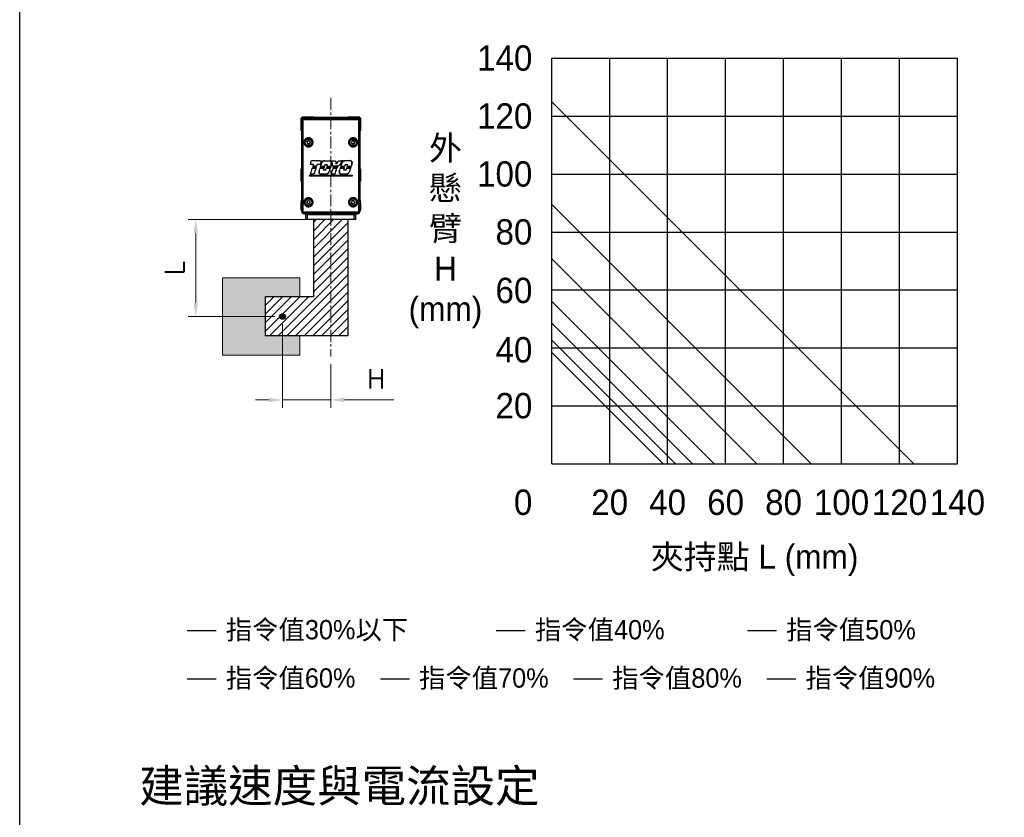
# Model space of a CAD drawing. Header units: inches. Extents: x 0 to 5655, y -2263 to 1330.
# Tile 38 of 239: x 2116 to 2626, y 391 to 804. Entities that reach past the tile are written whole.
import ezdxf

# ---------------------------------------------------------------- set-up
doc = ezdxf.new("R2010")
doc.units = ezdxf.units.IN
doc.header["$MEASUREMENT"] = 0
doc.linetypes.add('CENTER', pattern=[2, 1.25, -0.25, 0.25, -0.25])
doc.linetypes.add('SLD-實線', pattern=[0])
doc.layers.add('5', color=7, linetype='Continuous')
doc.layers.add('AM_7', color=4, linetype='CENTER', lineweight=15)
doc.layers.add('AM_8', color=1, linetype='Continuous', lineweight=15)
doc.styles.get("Standard").update_dxf_attribs({"font": 'arial.ttf'})
doc.styles.add('尺寸標註', font='romans.shx', dxfattribs={"bigfont": 'CHINESET.SHX'})
doc.dimstyles.new('CNS4~1$0', dxfattribs={"dimtxt": 10, "dimasz": 7, "dimexe": 4, "dimexo": 4, "dimgap": 6, "dimtad": 1, "dimtoh": 1, "dimdsep": 46, "dimtxsty": '尺寸標註', "dimcen": 0, "dimclrd": 2, "dimclre": 2, "dimclrt": 3, "dimadec": 0, "dimazin": 2, "dimtp": 0.1, "dimtm": 0.1, "dimtfac": 0.71, "dimtmove": 0, "dimatfit": 0, "dimfxl": 0, "dimlwd": 13, "dimlwe": 13, "dimarcsym": 0})

# ---------------------------------------------------------------- blocks, each defined once
blk = doc.blocks.new('*D626')
at = {"color": 2, "lineweight": 13}
for p, q in [((2251.96, 646.58), (2251.96, 603.38)), ((2276.96, 625.82), (2276.96, 603.38)), ((2244.96, 607.38), (2237.96, 607.38)), ((2251.96, 607.38), (2276.96, 607.38)), ((2283.96, 607.38), (2309.63, 607.38))]:
    blk.add_line(p, q, dxfattribs=at)
at = {"color": 2}
for points in [[(2244.96, 608.54), (2244.96, 606.21), (2251.96, 607.38)], [(2283.96, 608.54), (2283.96, 606.21), (2276.96, 607.38)]]:
    blk.add_solid(points, dxfattribs=at)
at = {"layer": 'Defpoints', "color": 0}
for p in [(2251.96, 650.58), (2276.96, 629.82), (2276.96, 607.38)]:
    blk.add_point(p, dxfattribs=at)
at = {"color": 3, "insert": (2300.29, 618.38), "char_height": 10, "attachment_point": 5, "style": '尺寸標註'}
blk.add_mtext('H', dxfattribs=at)
blk = doc.blocks.new('*D627')
at = {"color": 2, "lineweight": 13}
for p, q in [((2263.96, 700.75), (2203.05, 700.75)), ((2207.05, 693.75), (2207.05, 657.58)), ((2247.96, 650.58), (2203.05, 650.58))]:
    blk.add_line(p, q, dxfattribs=at)
at = {"color": 2}
for points in [[(2205.88, 693.75), (2208.22, 693.75), (2207.05, 700.75)], [(2205.88, 657.58), (2208.22, 657.58), (2207.05, 650.58)]]:
    blk.add_solid(points, dxfattribs=at)
at = {"layer": 'Defpoints', "color": 0}
for p in [(2267.96, 700.75), (2207.05, 650.58), (2251.96, 650.58)]:
    blk.add_point(p, dxfattribs=at)
at = {"color": 3, "insert": (2196.05, 675.72), "char_height": 10, "attachment_point": 5, "rotation": 90, "style": '尺寸標註'}
blk.add_mtext('L', dxfattribs=at)
blk = doc.blocks.new('CHS2B-S20_側')
at = {"color": 7, "linetype": 'SLD-實線', "lineweight": 25}
for p, q in [((-14.8, 1.21), (-15.5, 0.51)), ((-15.5, 0.51), (-15.5, -5.49)), ((-14.95, 0.16), (-14.45, 0.66)), ((-14.83, 0.04), (-14.95, 0.16)), ((-14.95, -47.29), (-14.95, 0.16)), ((-14.83, -47.17), (-14.83, 0.04)), ((-8.8, 1.21), (-14.8, 1.21)), ((-14.49, 0.04), (-14.49, -47.17)), ((-14.45, 0.66), (14.45, 0.66)), ((-14.45, 0.66), (-14.33, 0.54)), ((-8.5, 0.91), (-8.8, 1.21)), ((8.5, 0.91), (-8.5, 0.91)), ((8.8, 1.21), (8.5, 0.91)), ((14.8, 1.21), (8.8, 1.21)), ((14.33, 0.54), (14.45, 0.66)), ((14.45, 0.66), (14.95, 0.16)), ((14.49, -47.17), (14.49, 0.04)), ((15.5, 0.51), (14.8, 1.21)), ((14.95, 0.16), (14.83, 0.04)), ((14.83, 0.04), (14.83, -47.17)), ((14.95, 0.16), (14.95, -47.29)), ((15.5, -5.49), (15.5, 0.51)), ((-15.5, -5.49), (-15.2, -5.79)), ((-15.2, -5.79), (-15.2, -25.44)), ((15.2, -5.79), (15.5, -5.49)), ((15.2, -25.44), (15.2, -5.79)), ((-12.38, -11.74), (-11.89, -11)), ((-12.38, -11.74), (-11.98, -12.52)), ((-11.98, -12.52), (-11.11, -12.57)), ((-11.02, -11.06), (-11.89, -11)), ((-10.62, -11.84), (-11.11, -12.57)), ((-11.02, -11.06), (-10.62, -11.84)), ((10.98, -11.08), (10.63, -11.88)), ((11.15, -12.59), (10.63, -11.88)), ((11.85, -10.99), (10.98, -11.08)), ((12.02, -12.5), (11.15, -12.59)), ((11.85, -10.99), (12.37, -11.69)), ((12.02, -12.5), (12.37, -11.69)), ((-15.2, -25.44), (-15.5, -25.74)), ((-10.58, -23.22), (-10.58, -23.22)), ((-9.95, -21.26), (-9.94, -21.27)), ((-9.52, -25.07), (-9.52, -25.07)), ((-9.41, -24.78), (-9.4, -24.78)), ((-9.29, -24.42), (-9.29, -24.43)), ((-9.19, -24.16), (-9.18, -24.15)), ((-8.88, -23.22), (-8.88, -23.21)), ((-7.75, -25.08), (-7.75, -25.08)), ((-7.64, -24.78), (-7.64, -24.77)), ((-7.52, -24.43), (-7.53, -24.43)), ((-7.41, -24.15), (-7.42, -24.15)), ((-7.11, -23.21), (-7.12, -23.21)), ((-5.55, -25.21), (-5.55, -25.22)), ((-5.45, -24.9), (-5.45, -24.9)), ((-5.42, -23.21), (-5.43, -23.2)), ((-5.34, -24.56), (-5.34, -24.57)), ((-5.27, -24.28), (-5.27, -24.27)), ((-4.8, -21.28), (-4.8, -21.28)), ((-4.66, -22.39), (-4.66, -22.39)), ((-3.66, -25.22), (-3.67, -25.22)), ((-3.56, -24.9), (-3.56, -24.9)), ((-3.45, -24.57), (-3.46, -24.57)), ((-3.36, -24.27), (-3.36, -24.27)), ((-3.29, -21.28), (-3.29, -21.28)), ((-3.08, -23.42), (-3.09, -23.42)), ((-2.26, -25.22), (-2.26, -25.22)), ((-2.13, -24.9), (-2.13, -24.9)), ((-2.02, -24.57), (-2.02, -24.57)), ((-1.95, -24.27), (-1.95, -24.27)), ((-1.68, -23.42), (-1.67, -23.42)), ((-0.43, -21.28), (-0.43, -21.29)), ((-0.38, -25.22), (-0.38, -25.22)), ((-0.25, -24.9), (-0.25, -24.89)), ((-0.14, -24.57), (-0.15, -24.57)), ((-0.05, -24.27), (-0.05, -24.27)), ((0.29, -23.21), (0.45, -22.38)), ((0.45, -22.38), (0.29, -23.21)), ((0.29, -23.21), (0.29, -23.21)), ((0.45, -22.38), (0.45, -22.38)), ((0.53, -21.28), (0.53, -21.29)), ((1.06, -24.14), (1.06, -24.14)), ((1.12, -24.44), (1.12, -24.44)), ((1.18, -24.77), (1.19, -24.76)), ((1.26, -25.09), (1.27, -25.09)), ((2.47, -21.28), (2.46, -21.28)), ((2.75, -23.13), (2.75, -23.14)), ((3.01, -25.09), (3.01, -25.09)), ((3.35, -24.77), (3.35, -24.77)), ((3.62, -24.44), (3.61, -24.44)), ((3.86, -24.14), (3.85, -24.14)), ((4.2, -21.28), (4.2, -21.28)), ((4.93, -25.21), (4.94, -25.22)), ((5.04, -24.9), (5.04, -24.9)), ((5.14, -24.56), (5.15, -24.57)), ((5.21, -24.28), (5.22, -24.27)), ((5.82, -22.39), (5.82, -22.39)), ((6.23, -21.27), (6.23, -21.28)), ((6.83, -25.21), (6.82, -25.21)), ((6.93, -24.91), (6.93, -24.9)), ((7.04, -24.56), (7.04, -24.56)), ((7.13, -24.28), (7.13, -24.28)), ((7.19, -21.27), (7.19, -21.28)), ((7.41, -23.43), (7.4, -23.43)), ((8.22, -25.21), (8.22, -25.21)), ((8.34, -24.91), (8.34, -24.91)), ((8.45, -24.56), (8.45, -24.56)), ((8.52, -24.28), (8.52, -24.28)), ((8.79, -23.44), (8.79, -23.43)), ((10.05, -21.26), (10.05, -21.27)), ((10.13, -25.2), (10.13, -25.2)), ((10.25, -24.92), (10.25, -24.91)), ((10.37, -24.55), (10.37, -24.55)), ((10.45, -24.29), (10.45, -24.29)), ((10.96, -22.39), (10.8, -23.22)), ((10.8, -23.22), (10.95, -22.39)), ((10.8, -23.22), (10.8, -23.22)), ((10.96, -22.39), (10.95, -22.39)), ((15.5, -25.74), (15.2, -25.44)), ((-15.5, -25.74), (-15.5, -31.74)), ((-10.98, -28.77), (-10.98, -28.77)), ((-10.98, -28.77), (-10.98, -29.3)), ((-10.98, -29.3), (-10.98, -28.77)), ((-10.98, -29.3), (-10.98, -29.3)), ((-10.54, -28.23), (-10.53, -28.23)), ((-8.75, -28.22), (-8.76, -28.22)), ((-5.99, -26.57), (-6.06, -27.2)), ((-6.06, -27.2), (-5.99, -26.57)), ((-6.06, -27.2), (-6.06, -27.2)), ((-5.99, -26.57), (-5.99, -26.57)), ((-5.12, -28.26), (-5.12, -28.26)), ((-3.94, -26.06), (-3.94, -26.06)), ((-2.53, -26.06), (-2.53, -26.06)), ((-2.26, -28.26), (-2.26, -28.26)), ((-1.02, -27.21), (-1.02, -27.21)), ((0.26, -28.21), (0.27, -28.2)), ((2.01, -28.21), (2, -28.2)), ((4.5, -26.57), (4.43, -27.21)), ((4.43, -27.2), (4.5, -26.57)), ((4.43, -27.2), (4.43, -27.21)), ((4.5, -26.57), (4.5, -26.57)), ((5.37, -28.26), (5.37, -28.26)), ((6.56, -26.05), (6.55, -26.06)), ((7.94, -26.05), (7.95, -26.05)), ((8.23, -28.27), (8.22, -28.27)), ((9.48, -27.21), (9.48, -27.21)), ((10.98, -28.77), (10.98, -28.77)), ((10.98, -29.3), (10.98, -28.77)), ((10.98, -28.77), (10.98, -29.3)), ((10.98, -29.3), (10.98, -29.3)), ((15.5, -31.74), (15.5, -25.74)), ((-15.5, -31.74), (-15.2, -32.04)), ((-15.2, -32.04), (-15.2, -41.49)), ((15.2, -32.04), (15.5, -31.74)), ((15.2, -41.49), (15.2, -32.04)), ((-15.2, -42.89), (-15.4, -42.89)), ((-15.4, -45.4), (-15.4, -42.89)), ((-15.4, -46.69), (-15.4, -45.4)), ((-15.2, -41.49), (-14.95, -41.74)), ((-15.2, -41.79), (-14.95, -41.79)), ((-15.2, -43.29), (-15.2, -41.79)), ((-15.2, -47.29), (-15.2, -43.29)), ((-15.01, -41.68), (-15.01, -41.79)), ((-12.35, -42.56), (-11.72, -41.94)), ((-12.12, -43.4), (-12.35, -42.56)), ((-12.12, -43.4), (-11.28, -43.64)), ((-10.88, -42.17), (-11.72, -41.94)), ((-10.65, -43.02), (-11.28, -43.64)), ((-10.65, -43.02), (-10.88, -42.17)), ((10.62, -42.82), (11.04, -42.04)), ((11.09, -43.56), (10.62, -42.82)), ((11.91, -42.01), (11.04, -42.04)), ((11.09, -43.56), (11.96, -43.53)), ((12.38, -42.76), (11.91, -42.01)), ((12.38, -42.76), (11.96, -43.53)), ((14.95, -41.74), (15.2, -41.49)), ((14.95, -41.79), (15.2, -41.79)), ((15.01, -41.79), (15.01, -41.68)), ((15.2, -41.79), (15.2, -43.29)), ((15.4, -42.89), (15.2, -42.89)), ((15.2, -43.29), (15.2, -47.29)), ((15.4, -42.89), (15.4, -42.96)), ((15.4, -42.96), (15.4, -46.69)), ((-15.4, -46.69), (-15.2, -46.69)), ((-14.95, -47.29), (-14.83, -47.17)), ((-14.83, -47.17), (-14.49, -47.17)), ((-13.57, -48.41), (-13.7, -48.54)), ((13.7, -48.54), (-13.7, -48.54)), ((-13.7, -48.79), (13.7, -48.79)), ((-13, -51.79), (-13, -49.29)), ((-12, -49.29), (-13, -49.29)), ((-12, -51.79), (-12, -49.29)), ((12, -49.29), (-12, -49.29)), ((-11, -48.79), (-11, -49.29)), ((-6.05, -49.29), (-6.05, -48.79)), ((6.05, -48.79), (6.05, -49.29)), ((11, -48.79), (11, -49.29)), ((12, -51.79), (12, -49.29)), ((13, -49.29), (12, -49.29)), ((13, -51.79), (13, -49.29)), ((13.7, -48.54), (13.57, -48.41)), ((14.49, -47.17), (14.83, -47.17)), ((14.83, -47.17), (14.95, -47.29)), ((15.2, -46.69), (15.4, -46.69)), ((-12, -51.79), (-13, -51.79)), ((12, -51.79), (-12, -51.79)), ((13, -51.79), (12, -51.79))]:
    blk.add_line(p, q, dxfattribs=at)
at = {"color": 8, "linetype": 'SLD-實線', "lineweight": 25}
for p, q in [((-14.95, -43.29), (-15.2, -43.29)), ((15.2, -43.29), (14.95, -43.29)), ((-14.95, -47.29), (-15.2, -47.29)), ((-13.7, -48.54), (-13.7, -48.79)), ((13.7, -48.54), (13.7, -48.79)), ((14.95, -47.29), (15.2, -47.29))]:
    blk.add_line(p, q, dxfattribs=at)
at = {"color": 7, "linetype": 'SLD-實線', "lineweight": 25}
for centre, radius in [((-11.5, -11.79), 2.1), ((-11.5, -11.79), 1.9), ((-11.5, -11.79), 1.7), ((11.5, -11.79), 2.1), ((11.5, -11.79), 1.9), ((11.5, -11.79), 1.7), ((-11.5, -42.79), 2.1), ((11.5, -42.79), 2.1), ((-11.5, -42.79), 1.9), ((-11.5, -42.79), 1.7), ((11.5, -42.79), 1.9), ((11.5, -42.79), 1.7)]:
    blk.add_circle(centre, radius, dxfattribs=at)
for centre, radius, start, end in [((-11.5, -11.79), 0.76, 146.6203, 206.6203), ((-11.5, -11.79), 0.76, 206.6203, 266.6203), ((-11.5, -11.79), 0.76, 86.6203, 146.6203), ((-11.5, -11.79), 0.76, 266.6203, 326.6203), ((-11.5, -11.79), 0.76, 26.6203, 86.6203), ((-11.5, -11.79), 0.76, 326.6203, 26.6203), ((11.5, -11.79), 0.76, 156.1813, 216.1813), ((11.5, -11.79), 0.76, 96.1813, 156.1813), ((11.5, -11.79), 0.76, 216.1813, 276.1813), ((11.5, -11.79), 0.76, 36.1813, 96.1813), ((11.5, -11.79), 0.76, 276.1813, 336.1813), ((11.5, -11.79), 0.76, 336.1813, 36.1813), ((-11.5, -42.79), 0.76, 134.591, 194.591), ((-11.5, -42.79), 0.76, 194.591, 254.591), ((-11.5, -42.79), 0.76, 74.591, 134.591), ((-11.5, -42.79), 0.76, 254.591, 314.591), ((-11.5, -42.79), 0.76, 14.591, 74.591), ((-11.5, -42.79), 0.76, 314.591, 14.591), ((11.5, -42.79), 0.76, 151.8922, 211.8922), ((11.5, -42.79), 0.76, 91.8922, 151.8922), ((11.5, -42.79), 0.76, 211.8922, 271.8922), ((11.5, -42.79), 0.76, 31.8922, 91.8922), ((11.5, -42.79), 0.76, 271.8922, 331.8922), ((11.5, -42.79), 0.76, 331.8922, 31.8922), ((-13.7, -47.29), 1.5, 180, 270), ((-13.18, -48.02), 0.558, 168.7955, 224.6077), ((13.18, -48.02), 0.558, 315.3923, 11.2045), ((13.7, -47.29), 1.5, 270, 0)]:
    blk.add_arc(centre, radius, start, end, dxfattribs=at)
for centre, major_axis, ratio, start_param, end_param in [((-14.33, 0.54), (0.5, 0.5), 0.017452, 3.14159, 4.018609), ((0, 0.79), (45.75, 0), 0.017264, 4.390177, 5.034601), ((0, 1.29), (45.25, 0), 0.017455, 4.390184, 5.034597), ((14.33, 0.54), (-0.5, 0.5), 0.017447, 2.264531, 3.141601), ((0, 11.93), (45.74, 141.07), 0.005384, 4.462316, 4.476645), ((0, 11.93), (45.94, 141.69), 0.005384, 4.463462, 4.477672), ((0, -24), (45.95, 0), 0.017455, 1.765256, 1.803121), ((0, -24), (45.75, 0), 0.017455, 1.766226, 1.804267), ((0, 7.07), (45.74, 142.23), 0.005344, 4.463338, 4.486195), ((0, 7.07), (45.94, 142.85), 0.005344, 4.464479, 4.487179), ((0, -20.48), (45.75, 0), 0.017455, 4.493247, 4.607284), ((0, -20.48), (45.95, 0), 0.017455, 4.494274, 4.607638), ((0, -24.29), (45.75, 0), 0.017455, 4.50281, 4.542254), ((0, -24.29), (45.95, 0), 0.017455, 4.503794, 4.542895), ((0, 6.73), (45.74, 140.96), 0.005388, 4.488687, 4.49132), ((0, -25.57), (45.75, 0), 0.017455, 1.738496, 1.777897), ((0, 6.73), (45.94, 141.58), 0.005388, 4.489711, 4.49228), ((0, -25.57), (45.95, 0), 0.017455, 1.737816, 1.776873), ((0, -23.64), (45.75, 0), 0.017455, 4.507921, 4.547201), ((0, -23.64), (45.95, 0), 0.017455, 4.508881, 4.54782), ((0, 6.96), (45.74, 142.23), 0.005344, 4.493591, 4.500344), ((0, -24.94), (45.75, 0), 0.017455, 1.733558, 1.772979), ((0, 6.96), (45.94, 142.85), 0.005344, 4.494592, 4.501314), ((0, -24.94), (45.95, 0), 0.017455, 1.7329, 1.771978), ((0, -3.57), (45.94, 142.85), 0.005344, 1.723675, 1.745938), ((0, -3.57), (45.74, 142.23), 0.005344, 1.724316, 1.746729), ((0, -3.8), (45.74, 140.96), 0.005388, 1.719383, 1.721895), ((0, -3.8), (45.94, 141.58), 0.005388, 1.718764, 1.721214), ((0, -3.68), (45.94, 142.85), 0.005344, 1.709655, 1.716284), ((0, -3.68), (45.74, 142.23), 0.005344, 1.710283, 1.716942), ((0, -24), (45.95, 0), 0.017455, 1.689181, 1.72627), ((0, -24), (45.75, 0), 0.017455, 1.689645, 1.726898), ((0, -5.37), (45.74, 142.23), 0.005344, 4.564485, 4.57414), ((0, -5.37), (45.94, 142.85), 0.005344, 4.565135, 4.574729), ((0, -24.42), (45.75, 0), 0.017455, 4.590756, 4.632225), ((0, -24.42), (45.95, 0), 0.017455, 4.591344, 4.63247), ((0, -5.55), (45.74, 140.96), 0.005388, 4.576376, 4.578805), ((0, -5.55), (45.94, 141.58), 0.005388, 4.577004, 4.579373), ((0, -25.7), (45.95, 0), 0.017455, 1.648427, 1.68958), ((0, -25.7), (45.75, 0), 0.017455, 1.648712, 1.690208), ((0, -9.05), (45.94, 141.69), 0.005384, 1.658945, 1.672579), ((0, -9.05), (45.74, 141.07), 0.005384, 1.659299, 1.673043), ((0, -23.77), (45.75, 0), 0.017455, 4.595406, 4.636839), ((0, -23.77), (45.95, 0), 0.017455, 4.595974, 4.637063), ((0, -5.3), (45.94, 142.85), 0.005344, 4.580925, 4.594213), ((0, -5.3), (45.74, 142.23), 0.005344, 4.580314, 4.593694), ((0, -25.07), (45.95, 0), 0.017455, 1.643977, 1.685645), ((0, -25.07), (45.75, 0), 0.017455, 1.644242, 1.686256), ((0, -16.51), (45.94, 141.58), 0.005388, 1.634114, 1.64006), ((0, -16.51), (45.74, 140.96), 0.005388, 1.634359, 1.640331), ((0, -16.51), (45.74, 140.96), 0.005388, 1.629745, 1.63211), ((0, -16.51), (45.94, 141.58), 0.005388, 1.629521, 1.631826), ((0, -16.44), (45.94, 142.85), 0.005344, 1.621413, 1.627362), ((0, -16.44), (45.74, 142.23), 0.005344, 1.621652, 1.627626), ((0, -20.48), (45.95, 0), 0.017455, 4.64074, 4.703005), ((0, -20.48), (45.75, 0), 0.017455, 4.640421, 4.702966), ((0, -24.22), (45.95, 0), 0.017455, 1.607208, 1.638028), ((0, -24.22), (45.75, 0), 0.017455, 1.607472, 1.638267), ((0, -15.68), (45.94, 141.58), 0.005388, 4.640713, 4.646662), ((0, -15.68), (45.74, 140.96), 0.005388, 4.640416, 4.646392), ((0, -24.42), (45.95, 0), 0.017455, 4.663264, 4.704039), ((0, -24.42), (45.75, 0), 0.017455, 4.662993, 4.704107), ((0, -15.75), (45.94, 141.58), 0.005388, 4.649523, 4.651807), ((0, -15.75), (45.74, 140.96), 0.005388, 4.649215, 4.651559), ((0, -25.7), (45.95, 0), 0.017455, 1.576275, 1.617061), ((0, -25.7), (45.75, 0), 0.017455, 1.576244, 1.617369), ((0, -23.77), (45.75, 0), 0.017455, 4.66816, 4.709269), ((0, -23.77), (45.95, 0), 0.017455, 4.668408, 4.709178), ((0, -15.6), (45.94, 142.85), 0.005344, 4.653413, 4.659362), ((0, -15.6), (45.74, 142.23), 0.005344, 4.653122, 4.659098), ((0, -25.07), (45.95, 0), 0.017455, 1.571834, 1.613157), ((0, -25.07), (45.75, 0), 0.017455, 1.571783, 1.613448), ((0, -26.65), (45.94, 142.85), 0.005344, 1.562531, 1.576424), ((0, -26.65), (45.74, 142.23), 0.005344, 1.562463, 1.57645), ((0, -26.72), (45.94, 141.58), 0.005388, 1.557406, 1.559674), ((0, -26.72), (45.74, 140.96), 0.005388, 1.557315, 1.559643), ((0, -26.74), (45.94, 142.85), 0.005344, 1.547839, 1.555218), ((0, -26.74), (45.74, 142.23), 0.005344, 1.547738, 1.555167), ((0, -26.41), (45.74, 142.23), 0.005344, 4.70149, 4.723424), ((0, -26.41), (45.94, 142.85), 0.005344, 4.70157, 4.723359), ((0, -22.8), (-45.74, 244.77), 0.003206, 4.706339, 4.718013), ((0, -20.48), (45.95, 0), 0.017455, 4.723963, 4.766029), ((0, -20.48), (45.75, 0), 0.017455, 4.723922, 4.766329), ((0, -22.8), (-45.94, 245.84), 0.003206, 4.706376, 4.717971), ((0, -24.94), (45.95, 0), 0.017455, 1.486829, 1.547627), ((0, -24.94), (45.75, 0), 0.017455, 1.486425, 1.54759), ((0, -23.64), (45.75, 0), 0.017455, 4.736765, 4.791624), ((0, -23.64), (45.95, 0), 0.017455, 4.736752, 4.791116), ((0, -22.98), (-45.74, 222.25), 0.003519, 4.703629, 4.705108), ((0, -22.98), (-45.94, 223.22), 0.003519, 4.70368, 4.705121), ((0, -25.57), (45.75, 0), 0.017455, 1.497579, 1.544941), ((0, -25.57), (45.95, 0), 0.017455, 1.497934, 1.544992), ((0, -24.29), (45.75, 0), 0.017455, 4.740039, 4.778249), ((0, -24.29), (45.95, 0), 0.017455, 4.739974, 4.777857), ((0, -37.05), (45.94, 142.85), 0.005344, 1.488713, 1.510576), ((0, -37.05), (45.74, 142.23), 0.005344, 1.488321, 1.510329), ((0, 0.19), (-45.94, 301.51), 0.002629, 1.64169, 1.647863), ((0, 0.19), (-45.74, 300.2), 0.002629, 1.641991, 1.648173), ((0, -25.35), (45.95, 58.77), 0.01075, 4.75845, 4.79011), ((0, -25.35), (45.75, 58.52), 0.01075, 4.758761, 4.790474), ((0, -30.09), (45.95, 55.81), 0.011094, 1.478595, 1.484459), ((0, -30.09), (45.75, 55.56), 0.011094, 1.478086, 1.484104), ((0, -30.05), (45.95, 55.56), 0.011124, 1.421435, 1.473379), ((0, -30.05), (45.75, 55.32), 0.011124, 1.420671, 1.472975), ((0, -20.48), (45.75, 0), 0.017455, 4.804225, 4.849063), ((0, -20.48), (45.95, 0), 0.017455, 4.803861, 4.848299), ((0, -37.96), (45.74, 142.23), 0.005344, 4.794251, 4.803836), ((0, -37.96), (45.94, 142.85), 0.005344, 4.793895, 4.80342), ((0, -24.42), (45.75, 0), 0.017455, 4.820451, 4.862229), ((0, -24.42), (45.95, 0), 0.017455, 4.820035, 4.861465), ((0, -37.84), (45.74, 140.96), 0.005388, 4.806074, 4.808483), ((0, -37.84), (45.94, 141.58), 0.005388, 4.805698, 4.808046), ((0, -25.7), (45.75, 0), 0.017455, 1.418774, 1.46051), ((0, -25.7), (45.95, 0), 0.017455, 1.419497, 1.460886), ((0, -23.77), (45.75, 0), 0.017455, 4.825084, 4.866908), ((0, -23.77), (45.95, 0), 0.017455, 4.824647, 4.866123), ((0, -37.89), (45.74, 142.23), 0.005344, 4.809988, 4.823334), ((0, -25.07), (45.75, 0), 0.017455, 1.41425, 1.456582), ((0, -37.89), (45.94, 142.85), 0.005344, 4.809594, 4.822849), ((0, -25.07), (45.95, 0), 0.017455, 1.414993, 1.456976), ((0, -48.81), (45.94, 141.58), 0.005388, 1.405119, 1.411142), ((0, -48.81), (45.74, 140.96), 0.005388, 1.404355, 1.410405), ((0, -48.81), (45.74, 140.96), 0.005388, 1.399676, 1.402173), ((0, -48.81), (45.94, 141.58), 0.005388, 1.400461, 1.402896), ((0, -49.03), (45.74, 142.23), 0.005344, 1.39158, 1.397634), ((0, -49.03), (45.94, 142.85), 0.005344, 1.392351, 1.398378), ((0, -20.48), (45.75, 0), 0.017455, 4.870294, 4.93395), ((0, -20.48), (45.95, 0), 0.017455, 4.869606, 4.932967), ((0, -24.22), (45.95, 0), 0.017455, 1.378271, 1.408966), ((0, -24.22), (45.75, 0), 0.017455, 1.377527, 1.408195), ((0, -47.97), (45.74, 140.96), 0.005388, 4.870322, 4.876367), ((0, -47.97), (45.94, 141.58), 0.005388, 4.869612, 4.875629), ((0, -24.42), (45.95, 0), 0.017455, 4.892231, 4.93462), ((0, -24.42), (45.75, 0), 0.017455, 4.892968, 4.935719), ((0, -48.05), (45.74, 140.96), 0.005388, 4.879046, 4.881601), ((0, -48.05), (45.94, 141.58), 0.005388, 4.878347, 4.88084), ((0, -25.7), (45.75, 0), 0.017455, 1.344838, 1.387538), ((0, -25.7), (45.95, 0), 0.017455, 1.345896, 1.388237), ((0, -23.77), (45.75, 0), 0.017455, 4.898202, 4.941048), ((0, -23.77), (45.95, 0), 0.017455, 4.897441, 4.939924), ((0, -48.19), (45.94, 142.85), 0.005344, 4.882279, 4.888299), ((0, -48.19), (45.74, 142.23), 0.005344, 4.882996, 4.889043), ((0, -25.07), (45.75, 0), 0.017455, 1.340243, 1.383574), ((0, -25.07), (45.95, 0), 0.017455, 1.341323, 1.384291), ((0, -59.24), (45.94, 142.85), 0.005344, 1.33195, 1.346412), ((0, -59.24), (45.74, 142.23), 0.005344, 1.330851, 1.345415), ((0, -59.02), (45.74, 140.96), 0.005388, 1.325536, 1.328236), ((0, -59.02), (45.94, 141.58), 0.005388, 1.32666, 1.329295), ((0, -59.33), (45.74, 142.23), 0.005344, 1.315848, 1.323628), ((0, -59.33), (45.94, 142.85), 0.005344, 1.316983, 1.324708), ((0, -28), (45.75, 0), 0.017455, 4.470022, 4.954756), ((0, -28), (45.95, 0), 0.017455, 4.471179, 4.953599), ((0, -30.08), (45.75, 0), 0.017455, 1.328429, 1.813163), ((0, -30.08), (45.95, 0), 0.017455, 1.329586, 1.812007), ((0, -29.01), (45.75, 0), 0.017455, 1.763345, 1.803232), ((0, -29.01), (45.95, 0), 0.017455, 1.762553, 1.802091), ((0, -29.06), (45.95, 0), 0.017455, 1.620014, 1.682439), ((0, -29.06), (45.75, 0), 0.017455, 1.620222, 1.682929), ((0, -25.26), (45.95, 0), 0.017455, 4.626524, 4.657314), ((0, -25.26), (45.75, 0), 0.017455, 4.626253, 4.657018), ((0, -29.01), (45.75, 0), 0.017455, 1.526945, 1.56508), ((0, -29.01), (45.95, 0), 0.017455, 1.527191, 1.565), ((0, -29.06), (45.95, 0), 0.017455, 1.39083, 1.453772), ((0, -29.06), (45.75, 0), 0.017455, 1.390027, 1.453257), ((0, -25.26), (45.95, 0), 0.017455, 4.855442, 4.886213), ((0, -25.26), (45.75, 0), 0.017455, 4.85618, 4.886923), ((-13.7, -47.29), (0.884, 0.884), 0.999695, 2.356347, 3.926839), ((0, -48.67), (45.75, 0), 0.017264, 1.266105, 1.875488), ((0, -49.17), (45.25, 0), 0.017455, 1.266105, 1.875488), ((13.7, -47.29), (-0.884, 0.884), 0.999695, 2.356347, 3.926839)]:
    blk.add_ellipse(centre, major_axis=major_axis, ratio=ratio, start_param=start_param, end_param=end_param, dxfattribs=at)
for points, knots in [([(-14.64, 0.21), (-14.6, 0.26), (-14.52, 0.34), (-14.42, 0.43), (-14.36, 0.5), (-14.33, 0.53), (-14.33, 0.54), (-14.33, 0.54)], [0, 0, 0, 0, 0.282594, 0.505693, 0.687422, 0.869705, 1, 1, 1, 1]), ([(-14.49, 0.04), (-14.49, 0.04), (-14.54, 0.1), (-14.59, 0.16), (-14.64, 0.21)], [0, 0, 0, 0, 0.018189, 1, 1, 1, 1]), ([(14.33, 0.54), (14.33, 0.54), (14.33, 0.53), (14.37, 0.49), (14.44, 0.42), (14.53, 0.32), (14.61, 0.25), (14.64, 0.21)], [0, 0, 0, 0, 0.178805, 0.358158, 0.529881, 0.770249, 1, 1, 1, 1]), ([(14.49, 0.04), (14.49, 0.04), (14.54, 0.1), (14.59, 0.16), (14.64, 0.21)], [0, 0, 0, 0, 0.018191, 1, 1, 1, 1]), ([(-13.88, -12.02), (-13.89, -11.97), (-13.89, -11.87), (-13.89, -11.64), (-13.86, -11.34), (-13.76, -10.98), (-13.6, -10.63), (-13.39, -10.32), (-13.12, -10.04), (-12.82, -9.81), (-12.47, -9.62), (-12.09, -9.5), (-11.68, -9.44), (-11.28, -9.45), (-10.87, -9.53), (-10.49, -9.68), (-10.13, -9.89), (-9.83, -10.16), (-9.57, -10.48), (-9.4, -10.79), (-9.29, -11.07), (-9.22, -11.35), (-9.18, -11.7), (-9.19, -12.08), (-9.27, -12.47), (-9.42, -12.83), (-9.62, -13.16), (-9.87, -13.46), (-10.17, -13.71), (-10.5, -13.91), (-10.87, -14.05), (-11.26, -14.13), (-11.66, -14.14), (-12.06, -14.09), (-12.45, -13.96), (-12.82, -13.77), (-13.14, -13.52), (-13.42, -13.22), (-13.64, -12.87), (-13.78, -12.55), (-13.85, -12.26), (-13.87, -12.1), (-13.88, -12.02)], [0, 0, 0, 0, 0.0099846, 0.0200148, 0.0448897, 0.070491, 0.0954556, 0.1211046, 0.1469267, 0.1734387, 0.2003924, 0.2280799, 0.2558256, 0.2843628, 0.3121777, 0.3408219, 0.3680821, 0.3961726, 0.4226685, 0.44997, 0.4665652, 0.4833582, 0.5088344, 0.535057, 0.5605429, 0.5867699, 0.6123657, 0.6386876, 0.6646713, 0.6913756, 0.7179701, 0.7452929, 0.7725889, 0.8006401, 0.828436, 0.8570331, 0.8847374, 0.9132892, 0.9401442, 0.9678526, 0.9838334, 1, 1, 1, 1]), ([(-13.62, -12), (-13.6, -12.14), (-13.54, -12.53), (-13.35, -12.89), (-13.05, -13.28), (-12.67, -13.63), (-11.98, -13.92), (-11.24, -13.96), (-10.54, -13.76), (-9.95, -13.34), (-9.53, -12.75), (-9.32, -12.07), (-9.35, -11.43), (-9.54, -10.82), (-9.91, -10.28), (-10.52, -9.83), (-11.24, -9.61), (-11.99, -9.66), (-12.66, -9.95), (-13.19, -10.42), (-13.53, -11.03), (-13.65, -11.58), (-13.63, -11.91), (-13.62, -12)], [0, 0, 0, 0, 0.03217, 0.0858, 0.086693, 0.142968, 0.199422, 0.254819, 0.308746, 0.361409, 0.413286, 0.464955, 0.516611, 0.55004, 0.60378, 0.659083, 0.715534, 0.771862, 0.826574, 0.878955, 0.929555, 0.979958, 1, 1, 1, 1]), ([(9.2, -12.03), (9.19, -11.95), (9.18, -11.74), (9.21, -11.4), (9.3, -11.02), (9.46, -10.66), (9.67, -10.34), (9.94, -10.05), (10.25, -9.82), (10.59, -9.63), (10.97, -9.5), (11.36, -9.44), (11.76, -9.44), (12.16, -9.51), (12.55, -9.65), (12.9, -9.86), (13.22, -10.13), (13.48, -10.44), (13.66, -10.76), (13.78, -11.05), (13.86, -11.33), (13.9, -11.67), (13.89, -12.05), (13.82, -12.42), (13.69, -12.78), (13.5, -13.11), (13.26, -13.4), (12.97, -13.66), (12.64, -13.87), (12.28, -14.03), (11.89, -14.12), (11.48, -14.14), (11.07, -14.1), (10.67, -13.98), (10.3, -13.8), (9.97, -13.55), (9.69, -13.26), (9.47, -12.92), (9.32, -12.6), (9.24, -12.3), (9.21, -12.12), (9.2, -12.03)], [0, 0, 0, 0, 0.016871, 0.042365, 0.068606, 0.094123, 0.120371, 0.14618, 0.172711, 0.199056, 0.226124, 0.253162, 0.280942, 0.308599, 0.337039, 0.364868, 0.393529, 0.420779, 0.448888, 0.466098, 0.483535, 0.508385, 0.533965, 0.558823, 0.584397, 0.60952, 0.635325, 0.661432, 0.688237, 0.715445, 0.743402, 0.771239, 0.799879, 0.827599, 0.856152, 0.883222, 0.911117, 0.937433, 0.964548, 0.982155, 1, 1, 1, 1]), ([(9.36, -12.01), (9.39, -12.17), (9.45, -12.57), (9.66, -12.93), (9.96, -13.32), (10.35, -13.66), (11.05, -13.93), (11.8, -13.95), (12.5, -13.72), (13.07, -13.29), (13.47, -12.71), (13.66, -12.03), (13.63, -11.4), (13.42, -10.8), (13.04, -10.24), (12.42, -9.81), (11.7, -9.61), (10.97, -9.67), (10.3, -9.95), (9.77, -10.44), (9.43, -11.07), (9.33, -11.62), (9.35, -11.94), (9.36, -12.01)], [0, 0, 0, 0, 0.03549, 0.0884, 0.088872, 0.143784, 0.200036, 0.256546, 0.311781, 0.364751, 0.415682, 0.466054, 0.516399, 0.551074, 0.606406, 0.662938, 0.719098, 0.773952, 0.827361, 0.879667, 0.93139, 0.983082, 1, 1, 1, 1]), ([(-3.29, -21.28), (-3.47, -21.32), (-3.84, -21.41), (-4.3, -21.75), (-4.55, -22.11), (-4.64, -22.34), (-4.66, -22.39)], [0, 0, 0, 0, 0.301503, 0.604967, 0.908191, 1, 1, 1, 1]), ([(-4.66, -22.39), (-4.59, -22.22), (-4.43, -21.89), (-4.01, -21.51), (-3.6, -21.33), (-3.35, -21.29), (-3.29, -21.28)], [0, 0, 0, 0, 0.290742, 0.592386, 0.895114, 1, 1, 1, 1]), ([(-0.43, -21.28), (-0.41, -21.28), (-0.35, -21.29), (-0.28, -21.3), (-0.2, -21.32), (-0.13, -21.35), (-0.05, -21.38), (0.02, -21.42), (0.08, -21.46), (0.14, -21.51), (0.2, -21.57), (0.25, -21.62), (0.3, -21.69), (0.34, -21.75), (0.38, -21.82), (0.41, -21.9), (0.43, -21.97), (0.45, -22.05), (0.46, -22.16), (0.47, -22.26), (0.46, -22.35), (0.45, -22.38), (0.45, -22.38)], [0, 0, 0, 0, 0.048436, 0.097205, 0.147025, 0.197207, 0.245866, 0.294862, 0.344924, 0.395355, 0.444012, 0.493006, 0.543066, 0.593495, 0.642148, 0.69114, 0.741197, 0.791622, 0.840268, 0.939213, 0.98963, 1, 1, 1, 1]), ([(0.45, -22.38), (0.45, -22.34), (0.46, -22.24), (0.46, -22.11), (0.43, -21.99), (0.41, -21.91), (0.38, -21.84), (0.35, -21.77), (0.31, -21.71), (0.26, -21.63), (0.21, -21.58), (0.16, -21.53), (0.1, -21.48), (0.02, -21.42), (-0.04, -21.39), (-0.09, -21.37), (-0.13, -21.35), (-0.19, -21.33), (-0.27, -21.31), (-0.34, -21.29), (-0.39, -21.29), (-0.42, -21.29), (-0.43, -21.29)], [0, 0, 0, 0, 0.089525, 0.180659, 0.253747, 0.303261, 0.353492, 0.378729, 0.451822, 0.501338, 0.551572, 0.57681, 0.649915, 0.699439, 0.749681, 0.774924, 0.799238, 0.848066, 0.897595, 0.947841, 0.973085, 1, 1, 1, 1]), ([(5.82, -22.39), (5.9, -22.22), (6.05, -21.89), (6.47, -21.51), (6.88, -21.32), (7.13, -21.28), (7.19, -21.27)], [0, 0, 0, 0, 0.289182, 0.589578, 0.89176, 1, 1, 1, 1]), ([(7.19, -21.28), (7.01, -21.32), (6.64, -21.4), (6.18, -21.75), (5.93, -22.11), (5.84, -22.34), (5.82, -22.39)], [0, 0, 0, 0, 0.303737, 0.609798, 0.913327, 1, 1, 1, 1]), ([(10.05, -21.26), (10.08, -21.26), (10.13, -21.27), (10.21, -21.28), (10.29, -21.3), (10.37, -21.33), (10.45, -21.36), (10.52, -21.4), (10.59, -21.45), (10.65, -21.5), (10.73, -21.58), (10.8, -21.67), (10.86, -21.76), (10.9, -21.86), (10.94, -21.96), (10.96, -22.07), (10.97, -22.17), (10.97, -22.28), (10.96, -22.36), (10.96, -22.39)], [0, 0, 0, 0, 0.049923, 0.100186, 0.151522, 0.203229, 0.253438, 0.303999, 0.355683, 0.407761, 0.457366, 0.558339, 0.609849, 0.658134, 0.756422, 0.806559, 0.854049, 0.950709, 1, 1, 1, 1]), ([(10.95, -22.39), (10.96, -22.36), (10.97, -22.29), (10.97, -22.19), (10.96, -22.1), (10.95, -22.02), (10.93, -21.95), (10.9, -21.87), (10.87, -21.8), (10.84, -21.73), (10.79, -21.67), (10.75, -21.61), (10.69, -21.55), (10.64, -21.49), (10.57, -21.44), (10.51, -21.4), (10.44, -21.36), (10.36, -21.33), (10.29, -21.3), (10.21, -21.28), (10.13, -21.27), (10.08, -21.27), (10.05, -21.27)], [0, 0, 0, 0, 0.043186, 0.130809, 0.175333, 0.222004, 0.268997, 0.317003, 0.365355, 0.412314, 0.45959, 0.50785, 0.556444, 0.604495, 0.652866, 0.702236, 0.751946, 0.801285, 0.850957, 0.901671, 0.952742, 1, 1, 1, 1]), ([(-6.06, -27.2), (-6.06, -27.23), (-6.07, -27.3), (-6.06, -27.4), (-6.05, -27.5), (-6.03, -27.58), (-6.01, -27.65), (-5.98, -27.72), (-5.94, -27.79), (-5.9, -27.86), (-5.85, -27.92), (-5.8, -27.98), (-5.74, -28.03), (-5.68, -28.08), (-5.61, -28.13), (-5.54, -28.16), (-5.47, -28.2), (-5.4, -28.22), (-5.32, -28.24), (-5.24, -28.25), (-5.17, -28.26), (-5.13, -28.26), (-5.12, -28.26)], [0, 0, 0, 0, 0.045604, 0.138202, 0.185293, 0.233375, 0.28179, 0.331252, 0.381076, 0.429297, 0.477849, 0.527442, 0.577393, 0.625987, 0.674916, 0.724893, 0.775231, 0.82418, 0.873466, 0.923817, 0.974536, 1, 1, 1, 1]), ([(-5.12, -28.26), (-5.15, -28.26), (-5.2, -28.26), (-5.28, -28.25), (-5.36, -28.24), (-5.43, -28.21), (-5.53, -28.18), (-5.63, -28.12), (-5.71, -28.06), (-5.79, -27.99), (-5.86, -27.91), (-5.92, -27.82), (-5.98, -27.73), (-6.02, -27.63), (-6.05, -27.53), (-6.06, -27.45), (-6.07, -27.37), (-6.07, -27.29), (-6.06, -27.23), (-6.06, -27.2)], [0, 0, 0, 0, 0.049002, 0.098343, 0.148751, 0.199527, 0.248631, 0.348511, 0.399409, 0.448409, 0.548095, 0.598904, 0.647562, 0.746555, 0.797013, 0.846793, 0.896943, 0.948268, 1, 1, 1, 1]), ([(-2.26, -28.26), (-2.08, -28.2), (-1.73, -28.1), (-1.28, -27.72), (-1.11, -27.38), (-1.02, -27.21)], [0, 0, 0, 0, 0.327688, 0.65864, 1, 1, 1, 1]), ([(-1.02, -27.21), (-1.1, -27.37), (-1.26, -27.7), (-1.7, -28.09), (-2.07, -28.2), (-2.26, -28.26)], [0, 0, 0, 0, 0.318743, 0.649239, 1, 1, 1, 1]), ([(5.37, -28.26), (5.31, -28.26), (5.21, -28.26), (5.05, -28.22), (4.9, -28.15), (4.77, -28.06), (4.65, -27.95), (4.56, -27.82), (4.49, -27.68), (4.44, -27.53), (4.41, -27.37), (4.42, -27.26), (4.43, -27.2)], [0, 0, 0, 0, 0.098456, 0.199746, 0.298411, 0.399959, 0.498221, 0.599365, 0.697068, 0.797627, 0.897288, 1, 1, 1, 1]), ([(4.43, -27.21), (4.43, -27.25), (4.42, -27.35), (4.44, -27.5), (4.48, -27.65), (4.55, -27.8), (4.64, -27.93), (4.75, -28.04), (4.88, -28.13), (5.02, -28.2), (5.19, -28.25), (5.31, -28.26), (5.37, -28.26)], [0, 0, 0, 0, 0.0920501, 0.1864856, 0.2836366, 0.3835994, 0.4808661, 0.5809329, 0.678576, 0.7790207, 0.8875848, 1, 1, 1, 1]), ([(8.22, -28.27), (8.41, -28.21), (8.77, -28.11), (9.22, -27.73), (9.39, -27.38), (9.48, -27.21)], [0, 0, 0, 0, 0.331413, 0.666845, 1, 1, 1, 1]), ([(9.48, -27.21), (9.4, -27.38), (9.24, -27.71), (8.8, -28.1), (8.42, -28.21), (8.23, -28.27)], [0, 0, 0, 0, 0.311524, 0.637833, 1, 1, 1, 1]), ([(-13.88, -43.02), (-13.89, -42.97), (-13.89, -42.87), (-13.89, -42.64), (-13.86, -42.34), (-13.76, -41.98), (-13.6, -41.63), (-13.39, -41.32), (-13.12, -41.04), (-12.82, -40.81), (-12.47, -40.62), (-12.09, -40.5), (-11.68, -40.44), (-11.28, -40.45), (-10.87, -40.53), (-10.49, -40.68), (-10.13, -40.89), (-9.83, -41.16), (-9.57, -41.48), (-9.4, -41.79), (-9.29, -42.07), (-9.22, -42.35), (-9.18, -42.7), (-9.19, -43.08), (-9.27, -43.47), (-9.42, -43.83), (-9.62, -44.16), (-9.87, -44.46), (-10.17, -44.71), (-10.5, -44.91), (-10.87, -45.05), (-11.26, -45.13), (-11.66, -45.14), (-12.06, -45.09), (-12.45, -44.96), (-12.82, -44.77), (-13.14, -44.52), (-13.42, -44.22), (-13.64, -43.87), (-13.78, -43.55), (-13.85, -43.26), (-13.87, -43.1), (-13.88, -43.02)], [0, 0, 0, 0, 0.009985, 0.020015, 0.04489, 0.070491, 0.095456, 0.121105, 0.146927, 0.173439, 0.200392, 0.22808, 0.255826, 0.284363, 0.312178, 0.340822, 0.368082, 0.396173, 0.422668, 0.44997, 0.466565, 0.483358, 0.508834, 0.535057, 0.560543, 0.58677, 0.612366, 0.638688, 0.664671, 0.691376, 0.71797, 0.745293, 0.772589, 0.80064, 0.828436, 0.857033, 0.884737, 0.913289, 0.940144, 0.967853, 0.983833, 1, 1, 1, 1]), ([(-13.62, -43), (-13.6, -43.14), (-13.54, -43.53), (-13.35, -43.89), (-13.05, -44.28), (-12.67, -44.63), (-11.98, -44.92), (-11.24, -44.96), (-10.54, -44.76), (-9.95, -44.34), (-9.53, -43.75), (-9.32, -43.07), (-9.35, -42.43), (-9.54, -41.82), (-9.91, -41.28), (-10.52, -40.83), (-11.24, -40.61), (-11.99, -40.66), (-12.66, -40.95), (-13.19, -41.42), (-13.53, -42.03), (-13.65, -42.58), (-13.63, -42.91), (-13.62, -43)], [0, 0, 0, 0, 0.03217, 0.0858, 0.086693, 0.142968, 0.199422, 0.254819, 0.308746, 0.361409, 0.413286, 0.464955, 0.516611, 0.55004, 0.60378, 0.659083, 0.715534, 0.771862, 0.826574, 0.878955, 0.929555, 0.979958, 1, 1, 1, 1]), ([(9.2, -43.03), (9.19, -42.95), (9.18, -42.8), (9.19, -42.53), (9.24, -42.27), (9.31, -42.02), (9.41, -41.78), (9.53, -41.55), (9.68, -41.34), (9.85, -41.15), (10.04, -40.97), (10.25, -40.82), (10.48, -40.69), (10.72, -40.58), (10.97, -40.51), (11.23, -40.46), (11.49, -40.44), (11.76, -40.45), (11.96, -40.48), (12.16, -40.52), (12.35, -40.58), (12.54, -40.66), (12.72, -40.76), (12.9, -40.87), (13.06, -40.99), (13.21, -41.13), (13.4, -41.34), (13.55, -41.56), (13.67, -41.78), (13.75, -41.97), (13.8, -42.13), (13.85, -42.32), (13.89, -42.54), (13.9, -42.8), (13.88, -43.05), (13.84, -43.3), (13.78, -43.54), (13.68, -43.77), (13.56, -44), (13.42, -44.21), (13.26, -44.4), (13.07, -44.58), (12.87, -44.73), (12.64, -44.86), (12.4, -44.98), (12.15, -45.06), (11.89, -45.11), (11.68, -45.13), (11.48, -45.14), (11.27, -45.12), (11.07, -45.09), (10.87, -45.04), (10.68, -44.97), (10.49, -44.89), (10.31, -44.79), (10.08, -44.64), (9.88, -44.46), (9.7, -44.25), (9.54, -44.04), (9.41, -43.8), (9.32, -43.58), (9.26, -43.38), (9.22, -43.21), (9.2, -43.08), (9.2, -43.03)], [0, 0, 0, 0, 0.016862, 0.029569, 0.05542, 0.068594, 0.081313, 0.107179, 0.120354, 0.13322, 0.159373, 0.172689, 0.185822, 0.212513, 0.226097, 0.239575, 0.266967, 0.280909, 0.294696, 0.308576, 0.32275, 0.337026, 0.350897, 0.364865, 0.379147, 0.393539, 0.40712, 0.434777, 0.448896, 0.457486, 0.4748, 0.483533, 0.495918, 0.521116, 0.533958, 0.546349, 0.571549, 0.584387, 0.596911, 0.62236, 0.635309, 0.648324, 0.674764, 0.688215, 0.701779, 0.729344, 0.743375, 0.75725, 0.771221, 0.785494, 0.799873, 0.813689, 0.827603, 0.841831, 0.856169, 0.86966, 0.897122, 0.911131, 0.924247, 0.950943, 0.964559, 0.973347, 0.991063, 1, 1, 1, 1]), ([(9.36, -43.01), (9.39, -43.17), (9.45, -43.57), (9.66, -43.93), (9.96, -44.32), (10.35, -44.66), (11.05, -44.93), (11.8, -44.95), (12.5, -44.72), (13.07, -44.29), (13.47, -43.71), (13.66, -43.03), (13.63, -42.4), (13.42, -41.8), (13.04, -41.24), (12.42, -40.81), (11.7, -40.61), (10.97, -40.67), (10.3, -40.95), (9.77, -41.44), (9.43, -42.07), (9.33, -42.62), (9.35, -42.94), (9.36, -43.01)], [0, 0, 0, 0, 0.0354904, 0.0884004, 0.0888719, 0.1437842, 0.2000361, 0.2565461, 0.3117806, 0.3647506, 0.4156822, 0.4660536, 0.5163992, 0.5510742, 0.6064064, 0.6629381, 0.7190981, 0.7739521, 0.8273607, 0.8796674, 0.93139, 0.9830823, 1, 1, 1, 1]), ([(-13.57, -48.41), (-13.72, -48.4), (-14.02, -48.37), (-14.41, -48.13), (-14.69, -47.79), (-14.81, -47.45), (-14.83, -47.24), (-14.83, -47.17)], [0, 0, 0, 0, 0.226273, 0.45439, 0.678682, 0.892716, 1, 1, 1, 1]), ([(-14.49, -47.17), (-14.49, -47.21), (-14.48, -47.34), (-14.4, -47.55), (-14.23, -47.75), (-13.99, -47.89), (-13.81, -47.9), (-13.72, -47.91)], [0, 0, 0, 0, 0.104908, 0.315132, 0.538429, 0.76906, 1, 1, 1, 1]), ([(14.83, -47.17), (14.82, -47.3), (14.79, -47.57), (14.6, -47.93), (14.3, -48.21), (13.95, -48.38), (13.69, -48.4), (13.57, -48.41)], [0, 0, 0, 0, 0.202858, 0.404289, 0.60797, 0.820186, 1, 1, 1, 1]), ([(13.72, -47.91), (13.8, -47.91), (13.95, -47.9), (14.17, -47.79), (14.34, -47.62), (14.46, -47.41), (14.48, -47.25), (14.49, -47.17)], [0, 0, 0, 0, 0.183614, 0.398831, 0.602682, 0.801493, 1, 1, 1, 1])]:
    blk.add_open_spline(points, degree=3, knots=knots, dxfattribs=at)

msp = doc.modelspace()

# ---------------------------------------------------------------- hatches: boundary and pattern name
h = msp.add_hatch()
h.set_pattern_fill('ANSI31', color=32, style=0)
h.set_pattern_definition([(45, (1007.0714, 134.353), (-2.245064, 2.245064), [])])
h.paths.add_polyline_path([(2267.959, 700.753), (2267.959, 660.753), (2242.959, 660.753), (2242.959, 640.753), (2285.959, 640.753), (2285.959, 700.753)])
h = msp.add_hatch(color=256)
h.dxf.hatch_style = 1
h.paths.add_polyline_path([(2250.457, 650.578, 1), (2253.457, 650.578, 1)])
at = {"layer": 'AM_8'}
msp.add_hatch(color=256, dxfattribs=at).paths.add_polyline_path([(2260.957, 630.578), (2260.957, 640.753), (2242.959, 640.753), (2242.959, 660.753), (2260.957, 660.753), (2260.957, 670.578), (2220.957, 670.578), (2220.957, 630.578)])

# ---------------------------------------------------------------- linework, layer by layer
for p, q in [((2391.272, 574.31), (2391.272, 784.31)), ((2391.272, 784.31), (2601.272, 784.31)), ((2421.272, 574.31), (2421.272, 784.31)), ((2451.272, 574.31), (2451.272, 784.31)), ((2481.272, 574.31), (2481.272, 784.31)), ((2511.272, 574.31), (2511.272, 784.31)), ((2541.272, 574.31), (2541.272, 784.31)), ((2571.272, 574.31), (2571.272, 784.31)), ((2601.272, 574.31), (2601.272, 784.31)), ((2391.272, 754.31), (2601.272, 754.31)), ((2265.156, 753.753), (2288.762, 753.753)), ((2391.272, 724.31), (2601.272, 724.31)), ((2391.272, 694.31), (2601.272, 694.31)), ((2391.272, 664.31), (2601.272, 664.31)), ((2391.272, 634.31), (2601.272, 634.31)), ((2391.272, 604.31), (2601.272, 604.31)), ((2391.272, 574.31), (2601.272, 574.31))]:
    msp.add_line(p, q)
at = {"color": 32}
for p, q in [((2578.672, 574.31), (2391.272, 761.71)), ((2217.596, 487.871), (2202.596, 487.871))]:
    msp.add_line(p, q, dxfattribs=at)
at = {"color": 6}
for p, q in [((2525.472, 574.31), (2391.272, 708.51)), ((2377.596, 487.871), (2362.596, 487.871))]:
    msp.add_line(p, q, dxfattribs=at)
at = {"color": 5}
for p, q in [((2497.472, 574.31), (2391.272, 680.51)), ((2507.596, 487.871), (2492.596, 487.871))]:
    msp.add_line(p, q, dxfattribs=at)
at = {"color": 4}
for p, q in [((2475.272, 574.31), (2391.272, 658.31)), ((2217.596, 462.871), (2202.596, 462.871))]:
    msp.add_line(p, q, dxfattribs=at)
at = {"color": 3}
for p, q in [((2464.172, 574.31), (2391.272, 647.21)), ((2317.596, 462.871), (2302.596, 462.871))]:
    msp.add_line(p, q, dxfattribs=at)
at = {"color": 2}
for p, q in [((2455.272, 574.31), (2391.272, 638.31)), ((2417.596, 462.871), (2402.596, 462.871))]:
    msp.add_line(p, q, dxfattribs=at)
at = {"color": 1}
for p, q in [((2448.972, 574.31), (2391.272, 632.01)), ((2517.596, 462.871), (2502.596, 462.871))]:
    msp.add_line(p, q, dxfattribs=at)
at = {"color": 7}
msp.add_lwpolyline([(2115.938, 1329.753), (3073.908, 1329.753), (3073.908, 0), (2115.938, 0)], close=True, dxfattribs=at)
at = {"color": 32}
msp.add_lwpolyline([(2267.959, 700.753), (2267.959, 660.753), (2242.959, 660.753), (2242.959, 640.753), (2285.959, 640.753), (2285.959, 700.753), (2267.959, 700.753)], dxfattribs=at)
msp.add_circle((2251.957, 650.578), 1.5)
msp.add_point((2251.957, 650.578))
at = {"layer": 'AM_7', "ltscale": 5}
msp.add_line((2276.959, 763.753), (2276.959, 629.822), dxfattribs=at)
at = {"layer": 'AM_8'}
msp.add_lwpolyline([(2260.957, 660.578), (2260.957, 670.578), (2220.957, 670.578), (2220.957, 630.578), (2260.957, 630.578), (2260.957, 640.578)], dxfattribs=at)

# ---------------------------------------------------------------- block references
msp.add_blockref('CHS2B-S20_側', (2276.959, 752.541))

# ---------------------------------------------------------------- texts
at = {"color": 0}
for s, insert, char_height, width, attachment_point in [('{\\fPMingLiU|b0|i0|c136|p18;140}', (2381.272, 784.31), 13.12093, 19.20913, 6), ('{\\fPMingLiU|b0|i0|c136|p18;120}', (2381.272, 754.31), 13.12093, 19.20913, 6), ('{\\fPMingLiU|b0|i0|c136|p18;外\\P懸\\P臂\\PH\\P(mm)}', (2336.272, 694.31), 12.49612, 43.75488, 5), ('{\\fPMingLiU|b0|i0|c136|p18;100}', (2381.272, 724.31), 13.12093, 19.20913, 6), ('{\\fPMingLiU|b0|i0|c136|p18;80}', (2381.272, 694.31), 13.12093, 19.20913, 6), ('{\\fPMingLiU|b0|i0|c136|p18;60}', (2381.272, 664.01), 13.12093, 19.20913, 6), ('{\\fPMingLiU|b0|i0|c136|p18;40}', (2381.272, 633.26), 13.12093, 19.20913, 6), ('{\\fPMingLiU|b0|i0|c136|p18;20}', (2381.272, 604.31), 13.12093, 19.20913, 6), ('{\\fPMingLiU|b0|i0|c136|p18;0}', (2381.272, 554.31), 13.12093, 19.20913, 6), ('{\\fPMingLiU|b0|i0|c136|p18;20}', (2421.272, 554.31), 13.12093, 19.20913, 5), ('{\\fPMingLiU|b0|i0|c136|p18;40}', (2451.272, 554.31), 13.12093, 19.20913, 5), ('{\\fPMingLiU|b0|i0|c136|p18;60}', (2481.272, 554.31), 13.12093, 19.20913, 5), ('{\\fPMingLiU|b0|i0|c136|p18;80}', (2511.272, 554.31), 13.12093, 19.20913, 5), ('{\\fPMingLiU|b0|i0|c136|p18;100}', (2541.272, 554.31), 13.12093, 19.20913, 5), ('{\\fPMingLiU|b0|i0|c136|p18;120}', (2571.272, 554.31), 13.12093, 19.20913, 5), ('{\\fPMingLiU|b0|i0|c136|p18;140}', (2601.272, 554.31), 13.12093, 19.20913, 5), ('{\\fPMingLiU|b0|i0|c136|p18;夾持點 L (mm)}', (2496.272, 524.31), 12.49612, 117.58783, 5)]:
    msp.add_mtext(s, dxfattribs=dict(at, insert=insert, char_height=char_height, width=width, attachment_point=attachment_point))
at = {"color": 32, "insert": (2222.596, 487.871), "char_height": 10, "width": 124.9079, "attachment_point": 4}
msp.add_mtext('{\\fPMingLiU|b0|i0|c136|p18;指令值30%以下}', dxfattribs=at)
at = {"color": 6, "insert": (2382.596, 487.871), "char_height": 10, "width": 124.9079, "attachment_point": 4}
msp.add_mtext('{\\fPMingLiU|b0|i0|c136|p18;指令值40%}', dxfattribs=at)
at = {"color": 5, "insert": (2512.596, 487.871), "char_height": 10, "width": 89.15576, "attachment_point": 4}
msp.add_mtext('{\\fPMingLiU|b0|i0|c136|p18;指令值50%}', dxfattribs=at)
at = {"color": 4, "insert": (2222.596, 462.871), "char_height": 10, "width": 89.15576, "attachment_point": 4}
msp.add_mtext('{\\fPMingLiU|b0|i0|c136|p18;指令值60%}', dxfattribs=at)
at = {"color": 3, "insert": (2322.596, 462.871), "char_height": 10, "width": 89.15576, "attachment_point": 4}
msp.add_mtext('{\\fPMingLiU|b0|i0|c136|p18;指令值70%}', dxfattribs=at)
at = {"color": 2, "insert": (2422.596, 462.871), "char_height": 10, "width": 89.15576, "attachment_point": 4}
msp.add_mtext('{\\fPMingLiU|b0|i0|c136|p18;指令值80%}', dxfattribs=at)
at = {"color": 1, "insert": (2522.596, 462.871), "char_height": 10, "width": 89.15576, "attachment_point": 4}
msp.add_mtext('{\\fPMingLiU|b0|i0|c136|p18;指令值90%}', dxfattribs=at)
at = {"layer": '5', "color": 0, "insert": (2177.765, 416.014), "char_height": 16.87958, "attachment_point": 1, "style": '尺寸標註'}
msp.add_mtext('{\\fPMingLiU|b0|i0|c136|p18;建議速度與電流設定}', dxfattribs=at)

# ---------------------------------------------------------------- dimensions: what is measured, and where the dimension line sits
dim = msp.add_linear_dim(base=(2207.049, 650.578), p1=(2267.959, 700.753), p2=(2251.957, 650.578), angle=90, text='L', dimstyle='CNS4~1$0', override={"dimarcsym": 1})
dim.commit()
dim.dimension.update_dxf_attribs({"geometry": '*D627', "text_midpoint": (2207.049, 675.715), "dimtype": 160})
dim = msp.add_linear_dim(base=(2276.959, 607.376), p1=(2251.957, 650.578), p2=(2276.959, 629.822), text='H', dimstyle='CNS4~1$0', override={"dimarcsym": 1})
dim.commit()
dim.dimension.update_dxf_attribs({"geometry": '*D626', "text_midpoint": (2300.292, 618.376)})

doc.saveas('drawing.dxf')
